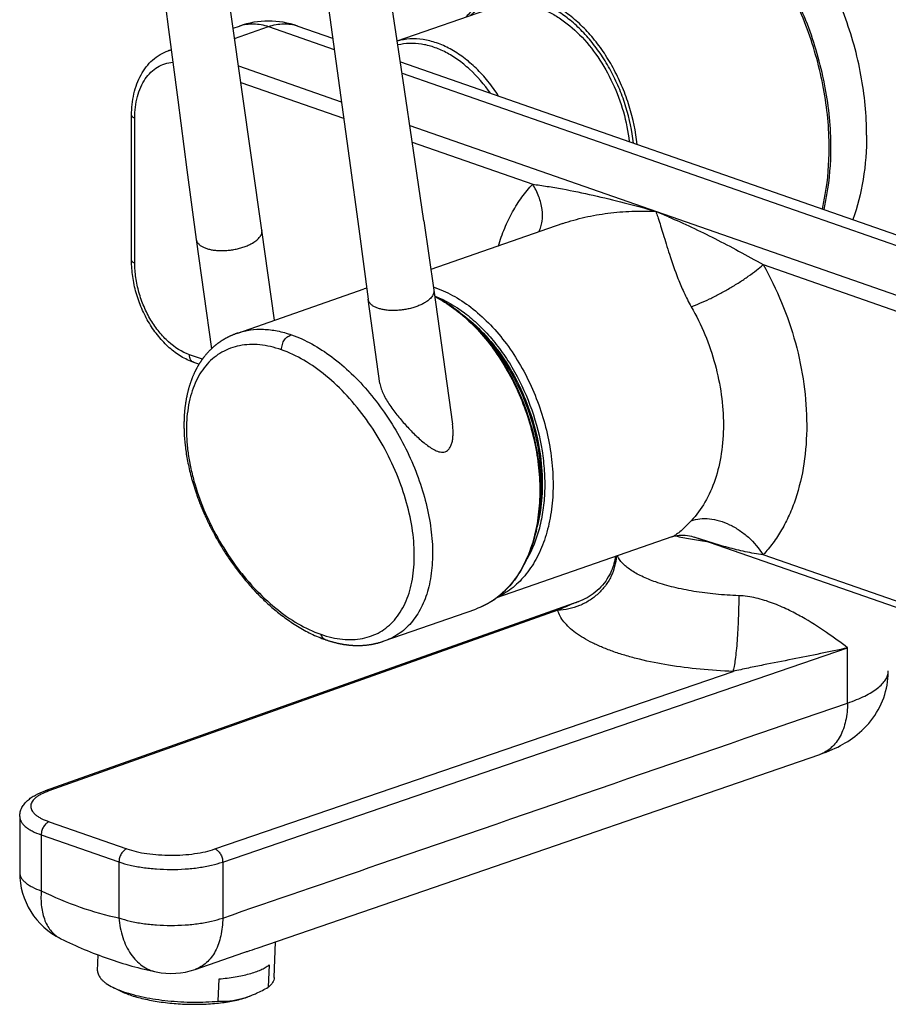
# Model space of a CAD drawing. Header units: millimetres. Extents: x 91 to 624, y 103 to 556.
# Tile 1 of 6: x 91 to 209, y 125 to 258. Entities that reach past the tile are written whole.
import ezdxf

# ---------------------------------------------------------------- set-up
doc = ezdxf.new("R2010")
doc.units = ezdxf.units.MM
doc.header["$LTSCALE"] = 46.255
doc.layers.get('0').update_dxf_attribs({"linetype": 'CONTINUOUS'})

msp = doc.modelspace()

# ---------------------------------------------------------------- linework, layer by layer
at = {"color": 7, "linetype": 'CONTINUOUS'}
for p, q in [((142.32, 255.2), (155.67, 259.85)), ((120.03, 256.93), (120.9, 257.23)), ((128.8, 257.23), (133.54, 255.58)), ((111.22, 253.86), (111.62, 254)), ((142.74, 252.37), (253.25, 213.85)), ((106.25, 225.43), (106.25, 245.12)), ((123.95, 229.52), (122.58, 239.06)), ((145.92, 230.82), (147.28, 221.38)), ((164.78, 230.43), (146.88, 224.19)), ((125.65, 217.32), (123.95, 229.52)), ((115.04, 228.28), (117.1, 213.45)), ((120.66, 215.58), (137.83, 221.56)), ((147.28, 221.38), (149.82, 203.21)), ((139.96, 208.74), (138.37, 220.15)), ((119.46, 215.08), (119.41, 215.05)), ((119.52, 215.11), (119.46, 215.08)), ((119.58, 215.13), (119.52, 215.11)), ((119.63, 215.16), (119.58, 215.13)), ((119.69, 215.19), (119.63, 215.16)), ((119.74, 215.21), (119.69, 215.19)), ((119.8, 215.24), (119.74, 215.21)), ((119.86, 215.26), (119.8, 215.24)), ((119.91, 215.29), (119.86, 215.26)), ((119.97, 215.31), (119.91, 215.29)), ((120.03, 215.34), (119.97, 215.31)), ((120.08, 215.36), (120.03, 215.34)), ((120.14, 215.38), (120.08, 215.36)), ((120.2, 215.4), (120.14, 215.38)), ((120.25, 215.43), (120.2, 215.4)), ((120.3, 215.45), (120.25, 215.43)), ((120.35, 215.47), (120.3, 215.45)), ((120.4, 215.48), (120.35, 215.47)), ((120.47, 215.51), (120.4, 215.48)), ((120.52, 215.53), (120.47, 215.51)), ((120.58, 215.55), (120.52, 215.53)), ((120.66, 215.58), (120.58, 215.55)), ((117.42, 213.74), (117.37, 213.7)), ((117.47, 213.78), (117.42, 213.74)), ((117.51, 213.81), (117.47, 213.78)), ((117.56, 213.85), (117.51, 213.81)), ((117.6, 213.89), (117.56, 213.85)), ((117.64, 213.92), (117.6, 213.89)), ((117.69, 213.96), (117.64, 213.92)), ((117.73, 213.99), (117.69, 213.96)), ((117.77, 214.02), (117.73, 213.99)), ((117.81, 214.06), (117.77, 214.02)), ((117.85, 214.09), (117.81, 214.06)), ((117.89, 214.12), (117.85, 214.09)), ((117.93, 214.15), (117.89, 214.12)), ((117.97, 214.17), (117.93, 214.15)), ((118.01, 214.2), (117.97, 214.17)), ((118.04, 214.23), (118.01, 214.2)), ((118.08, 214.26), (118.04, 214.23)), ((118.12, 214.28), (118.08, 214.26)), ((118.16, 214.31), (118.12, 214.28)), ((118.19, 214.34), (118.16, 214.31)), ((118.23, 214.36), (118.19, 214.34)), ((118.27, 214.39), (118.23, 214.36)), ((118.3, 214.41), (118.27, 214.39)), ((118.34, 214.44), (118.3, 214.41)), ((118.38, 214.46), (118.34, 214.44)), ((118.41, 214.49), (118.38, 214.46)), ((118.45, 214.51), (118.41, 214.49)), ((118.49, 214.53), (118.45, 214.51)), ((118.52, 214.56), (118.49, 214.53)), ((118.56, 214.58), (118.52, 214.56)), ((118.6, 214.6), (118.56, 214.58)), ((118.63, 214.63), (118.6, 214.6)), ((118.67, 214.65), (118.63, 214.63)), ((118.71, 214.67), (118.67, 214.65)), ((118.75, 214.69), (118.71, 214.67)), ((118.78, 214.71), (118.75, 214.69)), ((118.82, 214.74), (118.78, 214.71)), ((118.86, 214.76), (118.82, 214.74)), ((118.89, 214.78), (118.86, 214.76)), ((118.93, 214.8), (118.89, 214.78)), ((118.97, 214.82), (118.93, 214.8)), ((119, 214.84), (118.97, 214.82)), ((119.06, 214.87), (119, 214.84)), ((119.11, 214.9), (119.06, 214.87)), ((119.17, 214.93), (119.11, 214.9)), ((119.22, 214.96), (119.17, 214.93)), ((119.35, 215.03), (119.3, 215)), ((119.41, 215.05), (119.35, 215.03)), ((116.18, 212.45), (116.13, 212.38)), ((116.24, 212.52), (116.18, 212.45)), ((116.29, 212.59), (116.24, 212.52)), ((116.35, 212.65), (116.29, 212.59)), ((116.41, 212.72), (116.35, 212.65)), ((116.46, 212.78), (116.41, 212.72)), ((116.52, 212.85), (116.46, 212.78)), ((116.57, 212.91), (116.52, 212.85)), ((116.63, 212.97), (116.57, 212.91)), ((116.68, 213.03), (116.63, 212.97)), ((116.74, 213.08), (116.68, 213.03)), ((116.79, 213.14), (116.74, 213.08)), ((116.84, 213.19), (116.79, 213.14)), ((116.9, 213.25), (116.84, 213.19)), ((116.95, 213.3), (116.9, 213.25)), ((117, 213.35), (116.95, 213.3)), ((117.05, 213.4), (117, 213.35)), ((117.11, 213.45), (117.05, 213.4)), ((117.16, 213.5), (117.11, 213.45)), ((117.28, 213.61), (117.23, 213.57)), ((117.33, 213.65), (117.28, 213.61)), ((117.37, 213.7), (117.33, 213.65)), ((115.4, 211.34), (114.68, 211.59)), ((113.46, 200.89), (113.49, 200.67)), ((113.49, 200.67), (113.51, 200.44)), ((113.55, 200.1), (113.58, 199.87)), ((113.58, 199.87), (113.61, 199.63)), ((113.61, 199.63), (113.64, 199.4)), ((113.64, 199.4), (113.68, 199.16)), ((113.68, 199.16), (113.72, 198.92)), ((113.72, 198.92), (113.76, 198.68)), ((113.76, 198.68), (113.81, 198.43)), ((113.81, 198.43), (113.85, 198.18)), ((113.85, 198.18), (113.9, 197.93)), ((113.9, 197.93), (113.96, 197.68)), ((113.96, 197.68), (114.01, 197.42)), ((114.01, 197.42), (114.07, 197.16)), ((114.07, 197.16), (114.13, 196.9)), ((114.13, 196.9), (114.19, 196.64)), ((114.19, 196.64), (114.26, 196.38)), ((114.26, 196.38), (114.33, 196.11)), ((114.33, 196.11), (114.4, 195.84)), ((114.4, 195.84), (114.48, 195.57)), ((114.48, 195.57), (114.56, 195.29)), ((114.56, 195.29), (114.64, 195.02)), ((114.64, 195.02), (114.73, 194.74)), ((114.73, 194.74), (114.82, 194.45)), ((114.82, 194.45), (114.91, 194.17)), ((179.59, 187.93), (155.81, 179.65)), ((239.13, 168.21), (182.63, 187.9)), ((166.95, 179.16), (94.5, 153.46)), ((140.55, 173.8), (152.97, 178.13)), ((132.67, 173.94), (132.75, 173.91)), ((132.75, 173.91), (132.83, 173.89)), ((132.83, 173.89), (132.91, 173.86)), ((132.91, 173.86), (132.99, 173.84)), ((132.99, 173.84), (133.07, 173.81)), ((133.07, 173.81), (133.15, 173.79)), ((133.15, 173.79), (133.22, 173.76)), ((133.22, 173.76), (133.3, 173.74)), ((133.3, 173.74), (133.38, 173.72)), ((133.49, 173.69), (133.57, 173.67)), ((133.57, 173.67), (133.64, 173.65)), ((140.16, 173.67), (140.21, 173.68)), ((140.21, 173.68), (140.26, 173.7)), ((140.26, 173.7), (140.33, 173.72)), ((140.33, 173.72), (140.4, 173.75)), ((140.4, 173.75), (140.47, 173.77)), ((140.47, 173.77), (140.55, 173.8)), ((133.64, 173.65), (133.72, 173.63)), ((133.72, 173.63), (133.79, 173.61)), ((133.79, 173.61), (133.86, 173.59)), ((133.86, 173.59), (133.94, 173.57)), ((133.94, 173.57), (134.01, 173.55)), ((134.01, 173.55), (134.08, 173.53)), ((134.08, 173.53), (134.15, 173.52)), ((134.15, 173.52), (134.22, 173.5)), ((134.22, 173.5), (134.29, 173.49)), ((134.29, 173.49), (134.36, 173.47)), ((134.36, 173.47), (134.43, 173.46)), ((134.43, 173.46), (134.5, 173.44)), ((134.5, 173.44), (134.57, 173.43)), ((134.57, 173.43), (134.64, 173.41)), ((134.64, 173.41), (134.71, 173.4)), ((134.71, 173.4), (134.78, 173.39)), ((134.78, 173.39), (134.84, 173.38)), ((134.84, 173.38), (134.91, 173.37)), ((134.91, 173.37), (134.98, 173.35)), ((134.98, 173.35), (135.04, 173.34)), ((135.04, 173.34), (135.11, 173.33)), ((135.11, 173.33), (135.18, 173.32)), ((135.18, 173.32), (135.24, 173.31)), ((135.24, 173.31), (135.31, 173.3)), ((135.31, 173.3), (135.37, 173.3)), ((135.37, 173.3), (135.43, 173.29)), ((135.43, 173.29), (135.5, 173.28)), ((135.5, 173.28), (135.56, 173.27)), ((135.56, 173.27), (135.62, 173.26)), ((135.62, 173.26), (135.69, 173.26)), ((135.69, 173.26), (135.75, 173.25)), ((135.75, 173.25), (135.81, 173.24)), ((135.81, 173.24), (135.87, 173.24)), ((135.87, 173.24), (135.94, 173.23)), ((135.94, 173.23), (136, 173.23)), ((136, 173.23), (136.06, 173.22)), ((136.06, 173.22), (136.12, 173.22)), ((136.12, 173.22), (136.18, 173.21)), ((136.18, 173.21), (136.24, 173.21)), ((136.24, 173.21), (136.3, 173.2)), ((136.3, 173.2), (136.36, 173.2)), ((136.36, 173.2), (136.42, 173.2)), ((136.42, 173.2), (136.48, 173.2)), ((136.48, 173.2), (136.53, 173.19)), ((136.53, 173.19), (136.59, 173.19)), ((136.59, 173.19), (136.65, 173.19)), ((136.65, 173.19), (136.71, 173.19)), ((136.71, 173.19), (136.76, 173.19)), ((136.76, 173.19), (136.82, 173.19)), ((136.82, 173.19), (136.87, 173.19)), ((136.87, 173.19), (136.93, 173.18)), ((136.93, 173.18), (136.98, 173.18)), ((136.98, 173.18), (137.04, 173.18)), ((137.04, 173.18), (137.09, 173.19)), ((137.09, 173.19), (137.14, 173.19)), ((137.14, 173.19), (137.2, 173.19)), ((137.2, 173.19), (137.25, 173.19)), ((137.25, 173.19), (137.3, 173.19)), ((137.3, 173.19), (137.35, 173.19)), ((137.35, 173.19), (137.4, 173.19)), ((137.4, 173.19), (137.45, 173.19)), ((137.45, 173.19), (137.5, 173.2)), ((137.5, 173.2), (137.55, 173.2)), ((137.62, 173.2), (137.67, 173.21)), ((137.67, 173.21), (137.71, 173.21)), ((137.71, 173.21), (137.76, 173.21)), ((137.76, 173.21), (137.81, 173.22)), ((137.81, 173.22), (137.88, 173.22)), ((137.88, 173.22), (137.95, 173.23)), ((137.95, 173.23), (138.02, 173.23)), ((138.02, 173.23), (138.08, 173.24)), ((138.08, 173.24), (138.15, 173.25)), ((138.15, 173.25), (138.22, 173.26)), ((138.22, 173.26), (138.28, 173.26)), ((138.28, 173.26), (138.35, 173.27)), ((138.35, 173.27), (138.42, 173.28)), ((138.42, 173.28), (138.48, 173.29)), ((138.48, 173.29), (138.55, 173.3)), ((138.55, 173.3), (138.61, 173.31)), ((138.61, 173.31), (138.67, 173.32)), ((138.67, 173.32), (138.74, 173.33)), ((138.74, 173.33), (138.8, 173.34)), ((138.8, 173.34), (138.86, 173.35)), ((138.86, 173.35), (138.92, 173.36)), ((138.92, 173.36), (138.99, 173.37)), ((138.99, 173.37), (139.05, 173.38)), ((139.05, 173.38), (139.11, 173.4)), ((139.11, 173.4), (139.17, 173.41)), ((139.17, 173.41), (139.23, 173.42)), ((139.23, 173.42), (139.29, 173.44)), ((139.29, 173.44), (139.35, 173.45)), ((139.35, 173.45), (139.41, 173.46)), ((139.41, 173.46), (139.47, 173.48)), ((139.47, 173.48), (139.54, 173.49)), ((139.54, 173.49), (139.6, 173.51)), ((139.6, 173.51), (139.66, 173.52)), ((139.66, 173.52), (139.72, 173.54)), ((139.72, 173.54), (139.77, 173.56)), ((139.77, 173.56), (139.83, 173.57)), ((139.83, 173.57), (139.89, 173.59)), ((139.97, 173.61), (140.03, 173.63)), ((140.03, 173.63), (140.08, 173.64)), ((143.15, 138.96), (199.69, 158.41)), ((91.06, 149.97), (91.06, 142.37)), ((123.32, 132.14), (143.15, 138.96)), ((125.62, 128.12), (125.81, 133)), ((101.64, 129.05), (101.72, 131.2)), ((114.86, 129.24), (121.51, 131.52)), ((124.91, 129.84), (124.79, 126.82)), ((118.02, 124.93), (118.14, 127.95)), ((103.71, 126.82), (104.71, 126.32))]:
    msp.add_line(p, q, dxfattribs=at)
at = {"color": 9, "linetype": 'CONTINUOUS'}
for p, q in [((120.23, 255.54), (124.85, 257.15)), ((124.85, 257.15), (133.75, 254.05)), ((120.76, 251.83), (134.72, 246.96)), ((142.97, 250.83), (249.3, 213.77)), ((121.08, 249.57), (135.03, 244.71)), ((106.69, 225.06), (106.69, 244.75)), ((144.02, 243.72), (239.63, 210.4)), ((144.36, 241.46), (160.7, 235.76)), ((191.98, 224.86), (238.56, 208.62)), ((115.86, 212.03), (114.11, 212.63)), ((238.56, 169.25), (191.98, 185.49)), ((164.11, 177.96), (95, 153.45)), ((118.62, 143.8), (203.45, 172.86)), ((203.45, 165.38), (203.45, 172.86)), ((117.57, 145.58), (187.9, 169.67)), ((95.05, 149.28), (105.6, 145.6)), ((93.99, 147.5), (104.54, 143.82)), ((93.99, 147.5), (93.99, 139.91)), ((104.54, 143.82), (104.54, 136.23)), ((118.62, 143.8), (118.62, 136.21))]:
    msp.add_line(p, q, dxfattribs=at)
at = {"color": 7, "linetype": 'CONTINUOUS'}
for points in [[(107.6, 285.37), (108.8, 275.85), (110.03, 266.29), (111.26, 256.75), (112.51, 247.23), (113.77, 237.72), (115.04, 228.28)], [(145.92, 230.82), (144.52, 240.33), (143.11, 249.86), (141.69, 259.42), (140.24, 268.99), (138.79, 278.54)], [(122.58, 239.06), (121.21, 248.62), (119.86, 258.14), (118.52, 267.64), (117.19, 277.09)], [(130.52, 277.33), (131.83, 267.9), (133.15, 258.39), (134.46, 248.86), (135.77, 239.3), (137.08, 229.71), (138.37, 220.15)], [(119.3, 215), (119.28, 214.99), (119.22, 214.96)], [(117.23, 213.57), (117.21, 213.55), (117.16, 213.5)], [(116.13, 212.38), (116.1, 212.34), (116.07, 212.31), (116.04, 212.27), (116.01, 212.24), (115.99, 212.2), (115.96, 212.16), (115.93, 212.12), (115.9, 212.09), (115.87, 212.05), (115.85, 212.01), (115.82, 211.97), (115.79, 211.93), (115.76, 211.89), (115.74, 211.85), (115.71, 211.81), (115.68, 211.77), (115.65, 211.73), (115.62, 211.69), (115.6, 211.64), (115.57, 211.6), (115.54, 211.56), (115.51, 211.52), (115.48, 211.47), (115.46, 211.43), (115.43, 211.38), (115.4, 211.34), (115.37, 211.29), (115.35, 211.25), (115.32, 211.2), (115.29, 211.16), (115.27, 211.11), (115.24, 211.06), (115.21, 211.02), (115.18, 210.97), (115.16, 210.92), (115.13, 210.87), (115.1, 210.82), (115.08, 210.77), (115.05, 210.72), (115.02, 210.67), (115, 210.62), (114.97, 210.57), (114.94, 210.52), (114.92, 210.47), (114.89, 210.41), (114.86, 210.36), (114.84, 210.31), (114.81, 210.25), (114.79, 210.2), (114.76, 210.14), (114.74, 210.09), (114.71, 210.03), (114.69, 209.98), (114.66, 209.92), (114.63, 209.86), (114.61, 209.8), (114.59, 209.75), (114.56, 209.69), (114.54, 209.63), (114.51, 209.57), (114.49, 209.51), (114.46, 209.45), (114.44, 209.39), (114.42, 209.33), (114.39, 209.26), (114.37, 209.2), (114.34, 209.14), (114.32, 209.08), (114.3, 209.01), (114.28, 208.95), (114.25, 208.88), (114.23, 208.82), (114.21, 208.75), (114.19, 208.68), (114.17, 208.62), (114.14, 208.55), (114.12, 208.48), (114.1, 208.41), (114.08, 208.35), (114.06, 208.28), (114.04, 208.21), (114.02, 208.14), (114, 208.07), (113.98, 207.99), (113.96, 207.92), (113.94, 207.85), (113.92, 207.78), (113.9, 207.7), (113.88, 207.63), (113.87, 207.56), (113.85, 207.48), (113.83, 207.41), (113.81, 207.33), (113.79, 207.25), (113.78, 207.18), (113.76, 207.1), (113.74, 207.02), (113.73, 206.94), (113.71, 206.87), (113.7, 206.79), (113.68, 206.71), (113.67, 206.63), (113.65, 206.55), (113.64, 206.46), (113.62, 206.38), (113.61, 206.3), (113.6, 206.22), (113.58, 206.13), (113.57, 206.05), (113.56, 205.97), (113.55, 205.88), (113.54, 205.8), (113.52, 205.71), (113.51, 205.62), (113.5, 205.54), (113.49, 205.45), (113.48, 205.36), (113.47, 205.27), (113.46, 205.19), (113.45, 205.1), (113.45, 205.01), (113.44, 204.92), (113.43, 204.83), (113.42, 204.73), (113.42, 204.64), (113.41, 204.55), (113.4, 204.46), (113.4, 204.36), (113.39, 204.27), (113.39, 204.18), (113.38, 204.08), (113.38, 203.99), (113.38, 203.89), (113.37, 203.79), (113.37, 203.7), (113.37, 203.6), (113.36, 203.5), (113.36, 203.41), (113.36, 203.31), (113.36, 203.21), (113.36, 203.11), (113.36, 203.01), (113.36, 202.91), (113.36, 202.81), (113.36, 202.7), (113.37, 202.6), (113.37, 202.5), (113.37, 202.4), (113.37, 202.29), (113.38, 202.19), (113.38, 202.08), (113.39, 201.98), (113.39, 201.87), (113.4, 201.77), (113.41, 201.66), (113.41, 201.55), (113.42, 201.44), (113.43, 201.33), (113.44, 201.22), (113.44, 201.11), (113.46, 200.89)], [(113.51, 200.44), (113.52, 200.33), (113.55, 200.1)], [(114.91, 194.17), (114.96, 194.03), (115.01, 193.88), (115.06, 193.74), (115.11, 193.59), (115.16, 193.45), (115.21, 193.3), (115.26, 193.16), (115.32, 193.01), (115.37, 192.86), (115.43, 192.71), (115.49, 192.56), (115.54, 192.41), (115.6, 192.26), (115.66, 192.11), (115.73, 191.96), (115.79, 191.81), (115.85, 191.66), (115.92, 191.51), (115.98, 191.35), (116.05, 191.2), (116.12, 191.04), (116.18, 190.89), (116.25, 190.73), (116.32, 190.58), (116.4, 190.42), (116.47, 190.26), (116.54, 190.1), (116.62, 189.95), (116.7, 189.79), (116.77, 189.63), (116.85, 189.47), (116.93, 189.31), (117.01, 189.15), (117.1, 188.99), (117.18, 188.82), (117.27, 188.66), (117.35, 188.5), (117.44, 188.33), (117.53, 188.17), (117.62, 188.01), (117.71, 187.84), (117.8, 187.68), (117.9, 187.51), (117.99, 187.35), (118.09, 187.18), (118.19, 187.01), (118.29, 186.85), (118.39, 186.68), (118.49, 186.51), (118.59, 186.34), (118.7, 186.17), (118.8, 186), (118.91, 185.84), (119.02, 185.67), (119.13, 185.5), (119.24, 185.33), (119.36, 185.16), (119.47, 184.98), (119.59, 184.81), (119.71, 184.64), (119.83, 184.47), (119.95, 184.3), (120.07, 184.13), (120.2, 183.96), (120.33, 183.78), (120.45, 183.61), (120.58, 183.44), (120.71, 183.27), (120.85, 183.1), (120.98, 182.92), (121.12, 182.75), (121.26, 182.58), (121.4, 182.41), (121.54, 182.23), (121.68, 182.06), (121.83, 181.89), (121.97, 181.72), (122.12, 181.55), (122.27, 181.38), (122.42, 181.2), (122.58, 181.03), (122.73, 180.86), (122.89, 180.69), (123.05, 180.52), (123.21, 180.35), (123.38, 180.18), (123.54, 180.01), (123.71, 179.85), (123.88, 179.68), (124.05, 179.51), (124.22, 179.34), (124.4, 179.18), (124.57, 179.01), (124.75, 178.85), (124.93, 178.68), (125.12, 178.52), (125.3, 178.36), (125.49, 178.2), (125.68, 178.04), (125.87, 177.88), (126.06, 177.72), (126.26, 177.57), (126.46, 177.41), (126.65, 177.26), (126.86, 177.1), (127.06, 176.95), (127.27, 176.8), (127.47, 176.66), (127.68, 176.51), (127.9, 176.36), (128.11, 176.22), (128.33, 176.08), (128.55, 175.94), (128.77, 175.8), (128.99, 175.67), (129.21, 175.54), (129.44, 175.4), (129.67, 175.28), (129.9, 175.15), (130.14, 175.03), (130.37, 174.91), (130.61, 174.79), (130.85, 174.68), (131.09, 174.56), (131.34, 174.46), (131.58, 174.35), (131.83, 174.25), (132.08, 174.15), (132.33, 174.06), (132.54, 173.98)], [(179.59, 187.93), (179.71, 187.97), (179.88, 188.02), (180.09, 188.07), (180.31, 188.11), (180.57, 188.15), (180.84, 188.16), (181.12, 188.17), (181.41, 188.16), (181.7, 188.12), (181.99, 188.08), (182.26, 188.01), (182.51, 187.94), (182.63, 187.9)], [(171.92, 185.26), (171.89, 185.03), (171.84, 184.8), (171.79, 184.56), (171.73, 184.31), (171.66, 184.06), (171.57, 183.81), (171.48, 183.55), (171.37, 183.29), (171.25, 183.02), (171.11, 182.75), (170.96, 182.48), (170.79, 182.2), (170.61, 181.93), (170.4, 181.65), (170.18, 181.38), (169.95, 181.13), (169.71, 180.88), (169.46, 180.64), (169.2, 180.42), (168.93, 180.21), (168.65, 180.02), (168.37, 179.84), (168.09, 179.67), (167.8, 179.52), (167.5, 179.38), (167.21, 179.25), (166.95, 179.16)], [(132.54, 173.98), (132.58, 173.97), (132.67, 173.94)], [(133.38, 173.72), (133.42, 173.71), (133.49, 173.69)], [(140.08, 173.64), (140.1, 173.65), (140.16, 173.67)], [(137.55, 173.2), (137.57, 173.2), (137.62, 173.2)], [(139.89, 173.59), (139.91, 173.59), (139.97, 173.61)], [(199.69, 158.41), (200.11, 158.56), (200.55, 158.72), (200.97, 158.89), (201.37, 159.06), (201.75, 159.24), (202.12, 159.41), (202.47, 159.6), (202.81, 159.78), (203.14, 159.97), (203.47, 160.17), (203.79, 160.38), (204.1, 160.6), (204.42, 160.84), (204.74, 161.09), (205.06, 161.36), (205.39, 161.65), (205.7, 161.95), (206.02, 162.28), (206.32, 162.61), (206.6, 162.96), (206.88, 163.33), (207.14, 163.7), (207.38, 164.08), (207.61, 164.47), (207.82, 164.87), (208.01, 165.28), (208.19, 165.69), (208.35, 166.1), (208.49, 166.53), (208.62, 166.95), (208.72, 167.38), (208.81, 167.82), (208.88, 168.25), (208.93, 168.69), (208.96, 169.13), (208.98, 169.58), (208.98, 169.73)]]:
    msp.add_lwpolyline(points, dxfattribs=at)
for centre, radius, start, end in [((124.85, 245.9), 12, 70.7829, 109.2171), ((141.21, 211.86), 10.27, 107.2732, 109.2168), ((101.06, 142.37), 10, 180, 243.8639), ((111.61, 138.69), 10, 258.3343, 288.9715), ((110.07, 140.33), 14.94, 249.0872, 250.8095), ((118.21, 136.71), 11.82, 285.6164, 290.4791), ((117.81, 137.81), 12.98, 290.4111, 291.9985), ((118.37, 136.15), 11.23, 284.5979, 285.5957)]:
    msp.add_arc(centre, radius, start, end, dxfattribs=at)
at = {"color": 9, "linetype": 'CONTINUOUS'}
for centre, radius, start, end in [((112.96, 248.87), 5.28, 104.6718, 109.2145), ((134.62, 129.24), 111.39, 66.4436, 67.4148), ((142.93, 208.4), 14.07, 70.7799, 72.2161), ((141.16, 212.02), 10.11, 107.2403, 109.2166), ((207.06, 169.73), 1.92, 359.1795, 359.9998), ((92.27, 142.37), 1.21, 179.9996, 180.8957), ((98.36, 136.87), 3.87, 243.3385, 243.8636)]:
    msp.add_arc(centre, radius, start, end, dxfattribs=at)
at = {"color": 7, "linetype": 'CONTINUOUS'}
for points, knots in [([(206.04, 242.42), (206.04, 245.14), (205.63, 249.28), (204.38, 254.67), (203.08, 258.69), (201.45, 262.58), (199.51, 266.27), (197.3, 269.71), (194.85, 272.83), (192.2, 275.6), (189.39, 277.95), (186.46, 279.86), (183.48, 281.29), (180.47, 282.21), (177.48, 282.61), (174.58, 282.48), (172.73, 282.03), (171.84, 281.72)], [0, 0, 0, 0, 0.138007, 0.209101, 0.280703, 0.352151, 0.422795, 0.49201, 0.559232, 0.623984, 0.685902, 0.74477, 0.800556, 0.853439, 0.903837, 0.952405, 1, 1, 1, 1]), ([(155.67, 259.85), (156.11, 260.01), (157.02, 260.23), (158.44, 260.33), (159.91, 260.19), (161.39, 259.8), (162.87, 259.19), (164.86, 258.04), (167.22, 256.06), (169.66, 253.05), (171.66, 249.51), (173.11, 245.63), (173.66, 242.9), (173.82, 241.54)], [0, 0, 0, 0, 0.047992, 0.09682, 0.147235, 0.199835, 0.255036, 0.313061, 0.437444, 0.571853, 0.713207, 0.857413, 1, 1, 1, 1]), ([(106.25, 245.12), (106.25, 246.1), (106.4, 247.56), (106.94, 249.38), (107.5, 250.61), (108.21, 251.71), (109.08, 252.64), (110.09, 253.38), (110.84, 253.73), (111.22, 253.86)], [0, 0, 0, 0, 0.275259, 0.405685, 0.531221, 0.652433, 0.770221, 0.885689, 1, 1, 1, 1]), ([(206.04, 242.42), (206.04, 240.41), (205.75, 236.52), (204.81, 232.72), (204.17, 230.96)], [0, 0, 0, 0, 0.517755, 1, 1, 1, 1]), ([(114.68, 211.59), (114.09, 211.8), (112.91, 212.36), (111.31, 213.57), (109.87, 215.1), (108.61, 216.89), (107.59, 218.89), (106.83, 221.02), (106.36, 223.22), (106.25, 224.7), (106.25, 225.43)], [0, 0, 0, 0, 0.11016, 0.226424, 0.34887, 0.476576, 0.60782, 0.74038, 0.871859, 1, 1, 1, 1]), ([(147.4, 220.6), (149.22, 219.68), (151.79, 217.76), (154.68, 214.56), (156.69, 211.74), (158.42, 208.62), (159.82, 205.28), (160.87, 201.81), (161.54, 198.29), (161.82, 194.81), (161.68, 191.45), (161.15, 188.3), (160.21, 185.42), (158.9, 182.89), (157.5, 181.1), (156.22, 179.93), (155.2, 179.19), (154.12, 178.58), (153.36, 178.26), (152.97, 178.13)], [0, 0, 0, 0, 0.120153, 0.185584, 0.253792, 0.323999, 0.395291, 0.466689, 0.537207, 0.605912, 0.671992, 0.73482, 0.794025, 0.849568, 0.901804, 0.926946, 0.951587, 0.975882, 1, 1, 1, 1]), ([(151.22, 218.04), (152.22, 217.3), (154.14, 215.57), (156.62, 212.49), (158.73, 208.94), (160.37, 205.06), (161.49, 200.99), (162.05, 196.9), (162.02, 192.95), (161.59, 190.4), (161.27, 189.2)], [0, 0, 0, 0, 0.116005, 0.239438, 0.368303, 0.500025, 0.631743, 0.760599, 0.884016, 1, 1, 1, 1]), ([(139.96, 208.74), (140, 208.5), (140.12, 208), (140.44, 207.26), (140.84, 206.51), (141.48, 205.51), (142.39, 204.31), (143.38, 203.17), (144.2, 202.3), (144.83, 201.68), (145.46, 201.1), (146.1, 200.56), (146.76, 200.07), (147.32, 199.73), (147.79, 199.53), (148.14, 199.43), (148.49, 199.4), (148.72, 199.44), (148.82, 199.48)], [0, 0, 0, 0, 0.055192, 0.115293, 0.179008, 0.245056, 0.380244, 0.515463, 0.582098, 0.647708, 0.712041, 0.774804, 0.835605, 0.893832, 0.921736, 0.94867, 0.974636, 1, 1, 1, 1]), ([(148.82, 199.48), (148.89, 199.5), (149.03, 199.56), (149.27, 199.75), (149.51, 200.07), (149.71, 200.53), (149.83, 201.04), (149.89, 201.57), (149.92, 202.29), (149.87, 202.84), (149.82, 203.21)], [0, 0, 0, 0, 0.052684, 0.106733, 0.220596, 0.342307, 0.469329, 0.599607, 0.731919, 1, 1, 1, 1]), ([(91.06, 149.97), (91.06, 150.18), (91.11, 150.61), (91.35, 151.2), (91.69, 151.72), (92.13, 152.17), (92.63, 152.56), (93.41, 153.03), (94.05, 153.3), (94.5, 153.46)], [0, 0, 0, 0, 0.122909, 0.243929, 0.362787, 0.481186, 0.601866, 0.727457, 1, 1, 1, 1]), ([(96.65, 133.39), (98.73, 132.37), (102.96, 130.59), (107.38, 129.36), (109.59, 128.9)], [0, 0, 0, 0, 0.506497, 1, 1, 1, 1]), ([(121.51, 131.52), (121.67, 131.58), (122.27, 131.79), (122.88, 131.99), (123.32, 132.14)], [0, 0, 0, 0, 0.268615, 1, 1, 1, 1]), ([(118.14, 127.95), (118.87, 128.01), (119.94, 128.14), (121.3, 128.4), (122.21, 128.63), (123.03, 128.88), (123.76, 129.17), (124.39, 129.48), (124.75, 129.71), (124.91, 129.84)], [0, 0, 0, 0, 0.310032, 0.452566, 0.585138, 0.706754, 0.81666, 0.914411, 1, 1, 1, 1]), ([(101.64, 129.05), (101.64, 128.96), (101.65, 128.76), (101.75, 128.47), (101.92, 128.18), (102.15, 127.89), (102.45, 127.61), (102.96, 127.22), (103.39, 126.98), (103.71, 126.82)], [0, 0, 0, 0, 0.090082, 0.184746, 0.287873, 0.402316, 0.529953, 0.671877, 1, 1, 1, 1]), ([(125.62, 128.12), (125.62, 128), (125.57, 127.77), (125.4, 127.43), (125.14, 127.11), (124.92, 126.91), (124.79, 126.82)], [0, 0, 0, 0, 0.216025, 0.447293, 0.705938, 1, 1, 1, 1]), ([(103.71, 126.82), (103.79, 126.78), (104.12, 126.62), (104.47, 126.48), (104.73, 126.37)], [0, 0, 0, 0, 0.2373, 1, 1, 1, 1]), ([(104.71, 126.32), (104.95, 126.2), (105.45, 125.98), (106.58, 125.57), (108.2, 125.15), (110.32, 124.78), (112.6, 124.55), (114.93, 124.48), (117.19, 124.57), (119.29, 124.81), (120.6, 125.08), (121.2, 125.25)], [0, 0, 0, 0, 0.046741, 0.098429, 0.214864, 0.344959, 0.483298, 0.623917, 0.760707, 0.887804, 1, 1, 1, 1]), ([(105.16, 126.22), (105.59, 126.07), (106.51, 125.79), (107.97, 125.45), (109.54, 125.18), (111.78, 124.9), (114.62, 124.75), (116.9, 124.83), (118.02, 124.93)], [0, 0, 0, 0, 0.10567, 0.221323, 0.344962, 0.474344, 0.740537, 1, 1, 1, 1]), ([(121.2, 125.25), (121.31, 125.28), (121.69, 125.39), (122.07, 125.52), (122.34, 125.63)], [0, 0, 0, 0, 0.264565, 1, 1, 1, 1]), ([(122.68, 125.77), (122.85, 125.84), (123.58, 126.15), (124.28, 126.52), (124.79, 126.82)], [0, 0, 0, 0, 0.244706, 1, 1, 1, 1]), ([(118.02, 124.93), (118.55, 124.91), (119.62, 124.95), (120.67, 125.14), (121.2, 125.28)], [0, 0, 0, 0, 0.49127, 1, 1, 1, 1])]:
    msp.add_open_spline(points, degree=3, knots=knots, dxfattribs=at)
at = {"color": 9, "linetype": 'CONTINUOUS'}
for points, knots in [([(201.19, 240.73), (201.19, 243.45), (200.78, 247.59), (199.53, 252.98), (198.23, 257), (196.6, 260.89), (194.66, 264.58), (192.45, 268.02), (190, 271.14), (187.35, 273.91), (184.54, 276.26), (181.62, 278.17), (178.63, 279.6), (175.62, 280.52), (172.64, 280.92), (169.73, 280.79), (167.88, 280.34), (166.99, 280.03)], [0, 0, 0, 0, 0.138008, 0.209101, 0.280703, 0.352151, 0.422795, 0.49201, 0.559232, 0.623984, 0.685902, 0.74477, 0.800556, 0.853439, 0.903837, 0.952405, 1, 1, 1, 1]), ([(200.95, 240.69), (200.95, 243.39), (200.55, 247.49), (199.31, 252.85), (198.03, 256.85), (196.41, 260.71), (194.49, 264.39), (192.3, 267.81), (189.87, 270.93), (187.25, 273.68), (184.46, 276.04), (181.56, 277.95), (178.6, 279.4), (175.61, 280.34), (172.64, 280.77), (169.75, 280.67), (167.9, 280.25), (167.02, 279.96)], [0, 0, 0, 0, 0.137848, 0.208858, 0.28038, 0.351763, 0.422358, 0.491548, 0.558773, 0.623555, 0.68553, 0.744479, 0.800358, 0.853335, 0.90381, 0.95242, 1, 1, 1, 1]), ([(174.88, 241.17), (174.69, 242.92), (174.14, 245.55), (172.94, 248.88), (171.81, 251.29), (170.48, 253.53), (168.97, 255.57), (167.31, 257.36), (165.54, 258.87), (163.98, 259.89), (162.7, 260.53), (161.46, 261.03), (159.89, 261.45), (158.02, 261.59), (156.21, 261.36), (154.51, 260.75), (152.96, 259.78), (152.07, 258.93), (151.66, 258.46)], [0, 0, 0, 0, 0.1474, 0.222089, 0.296266, 0.369114, 0.439881, 0.507923, 0.572747, 0.634063, 0.663404, 0.69188, 0.746376, 0.798199, 0.848278, 0.897783, 0.947973, 1, 1, 1, 1]), ([(174.39, 241.34), (174.21, 243), (173.68, 245.47), (172.55, 248.62), (171.49, 250.9), (170.24, 253.03), (168.84, 254.98), (167.29, 256.71), (165.64, 258.19), (164.17, 259.21), (162.97, 259.86), (161.8, 260.39), (160.32, 260.87), (158.54, 261.11), (156.8, 261.02), (155.16, 260.57), (153.63, 259.8), (152.73, 259.08), (152.32, 258.69)], [0, 0, 0, 0, 0.146913, 0.221301, 0.29522, 0.367908, 0.438661, 0.506865, 0.572039, 0.633874, 0.663522, 0.692322, 0.747478, 0.799851, 0.850215, 0.899592, 0.949143, 1, 1, 1, 1]), ([(120.9, 257.23), (121.2, 257.34), (121.84, 257.5), (122.83, 257.56), (123.85, 257.45), (124.52, 257.27), (124.85, 257.15)], [0, 0, 0, 0, 0.239752, 0.483873, 0.73626, 1, 1, 1, 1]), ([(124.85, 257.15), (125.18, 257.27), (125.86, 257.45), (126.87, 257.56), (127.86, 257.5), (128.5, 257.34), (128.8, 257.23)], [0, 0, 0, 0, 0.26374, 0.516127, 0.760248, 1, 1, 1, 1]), ([(156.08, 247.72), (155.63, 248.42), (154.68, 249.73), (153.09, 251.5), (151.37, 252.98), (149.57, 254.15), (147.72, 254.98), (145.87, 255.44), (144.05, 255.54), (142.88, 255.34), (142.32, 255.18)], [0, 0, 0, 0, 0.148346, 0.290897, 0.426515, 0.554526, 0.674854, 0.788134, 0.895791, 1, 1, 1, 1]), ([(154.97, 248.11), (154.13, 249.29), (152.74, 250.92), (150.6, 252.66), (148.96, 253.68), (147.3, 254.4), (145.62, 254.82), (143.98, 254.93), (142.91, 254.78), (142.4, 254.66)], [0, 0, 0, 0, 0.288696, 0.423651, 0.551422, 0.672023, 0.786056, 0.894762, 1, 1, 1, 1]), ([(106.69, 244.75), (106.69, 245.73), (106.85, 247.17), (107.46, 248.93), (108.07, 250.05), (108.83, 250.97), (109.73, 251.68), (110.75, 252.15), (111.48, 252.29), (111.84, 252.32)], [0, 0, 0, 0, 0.29236, 0.426431, 0.551913, 0.669697, 0.781679, 0.890668, 1, 1, 1, 1]), ([(106.25, 245.12), (106.25, 245.08), (106.28, 245), (106.37, 244.9), (106.51, 244.82), (106.63, 244.77), (106.69, 244.75)], [0, 0, 0, 0, 0.175441, 0.390652, 0.664541, 1, 1, 1, 1]), ([(200.03, 232.41), (200.18, 233.06), (200.73, 235.79), (200.95, 238.58), (200.95, 240.69)], [0, 0, 0, 0, 0.241307, 1, 1, 1, 1]), ([(200.24, 232.33), (200.4, 232.99), (200.97, 235.76), (201.19, 238.59), (201.19, 240.73)], [0, 0, 0, 0, 0.241173, 1, 1, 1, 1]), ([(156.05, 227.38), (156.29, 228.2), (156.85, 229.79), (157.92, 232.02), (159.19, 234.02), (160.18, 235.22), (160.7, 235.76)], [0, 0, 0, 0, 0.266351, 0.521381, 0.76558, 1, 1, 1, 1]), ([(160.7, 235.76), (161.36, 235.68), (162.71, 235.48), (165.45, 235.01), (168.94, 234.29), (173.17, 233.27), (175.99, 232.5), (177.4, 232.09)], [0, 0, 0, 0, 0.117131, 0.23825, 0.487314, 0.741901, 1, 1, 1, 1]), ([(161.54, 229.3), (161.65, 229.52), (161.83, 229.99), (162.05, 231.01), (162.04, 232.41), (161.58, 234.13), (161.03, 235.23), (160.7, 235.76)], [0, 0, 0, 0, 0.108634, 0.221168, 0.460462, 0.720995, 1, 1, 1, 1]), ([(164.78, 230.43), (165.76, 230.77), (167.79, 231.34), (170.93, 231.88), (174.15, 232.15), (176.32, 232.14), (177.4, 232.09)], [0, 0, 0, 0, 0.243686, 0.49303, 0.745576, 1, 1, 1, 1]), ([(177.4, 232.09), (177.43, 232.01), (177.55, 231.7), (177.66, 231.39), (177.74, 231.14)], [0, 0, 0, 0, 0.235531, 1, 1, 1, 1]), ([(177.74, 231.14), (177.86, 230.81), (178.09, 230.09), (178.44, 228.93), (178.83, 227.64), (179.46, 225.62), (180.22, 223.4), (181.22, 221.04), (181.86, 219.79), (182.22, 219.15)], [0, 0, 0, 0, 0.08311, 0.17701, 0.282165, 0.399216, 0.672256, 0.829636, 1, 1, 1, 1]), ([(179.14, 231.35), (180.19, 230.89), (182.31, 229.93), (185.49, 228.38), (188.72, 226.69), (190.88, 225.48), (191.98, 224.86)], [0, 0, 0, 0, 0.239919, 0.4847, 0.736505, 1, 1, 1, 1]), ([(122.68, 227.79), (122.78, 227.85), (122.98, 227.97), (123.25, 228.19), (123.49, 228.4), (123.68, 228.62), (123.82, 228.84), (123.92, 229.07), (123.96, 229.3), (123.96, 229.45), (123.95, 229.52)], [0, 0, 0, 0, 0.162087, 0.313817, 0.452601, 0.580646, 0.696921, 0.804097, 0.904152, 1, 1, 1, 1]), ([(115.04, 228.28), (115.05, 228.18), (115.1, 228.03), (115.2, 227.85), (115.3, 227.72), (115.42, 227.59), (115.57, 227.47), (115.73, 227.36), (115.98, 227.22), (116.34, 227.07), (116.73, 226.95), (117.08, 226.88), (117.35, 226.84), (117.64, 226.8), (117.94, 226.78), (118.24, 226.76), (118.55, 226.76), (118.87, 226.77), (119.18, 226.79), (119.51, 226.82), (119.82, 226.86), (120.14, 226.91), (120.56, 226.99), (120.97, 227.1), (121.37, 227.21), (121.66, 227.31), (121.93, 227.42), (122.19, 227.53), (122.44, 227.66), (122.6, 227.75), (122.68, 227.79)], [0, 0, 0, 0, 0.035701, 0.054313, 0.073752, 0.094728, 0.116691, 0.140057, 0.165085, 0.219307, 0.27947, 0.311506, 0.344821, 0.379316, 0.414706, 0.45103, 0.488122, 0.525741, 0.56384, 0.602232, 0.640748, 0.679242, 0.717552, 0.79303, 0.829869, 0.865944, 0.90116, 0.935231, 0.968195, 1, 1, 1, 1]), ([(106.25, 225.43), (106.25, 225.4), (106.28, 225.32), (106.37, 225.22), (106.51, 225.13), (106.63, 225.09), (106.69, 225.06)], [0, 0, 0, 0, 0.175441, 0.390652, 0.664541, 1, 1, 1, 1]), ([(114.11, 212.63), (113.07, 213), (111.84, 213.8), (110.6, 215.02), (109.76, 215.98), (108.81, 217.34), (107.9, 219.15), (107.21, 221.08), (106.79, 223.07), (106.69, 224.41), (106.69, 225.06)], [0, 0, 0, 0, 0.218091, 0.278328, 0.340462, 0.469371, 0.602574, 0.737321, 0.870719, 1, 1, 1, 1]), ([(182.22, 219.15), (182.62, 219.29), (183.45, 219.62), (184.73, 220.2), (186.07, 220.88), (187.42, 221.63), (188.73, 222.43), (189.95, 223.25), (191.03, 224.05), (191.69, 224.59), (191.98, 224.86)], [0, 0, 0, 0, 0.111565, 0.23652, 0.370364, 0.508198, 0.644948, 0.775587, 0.895357, 1, 1, 1, 1]), ([(191.98, 224.86), (192.93, 223.2), (194.62, 219.74), (196.48, 214.29), (197.63, 208.72), (198.03, 203.2), (197.67, 197.94), (196.72, 193.85), (195.57, 190.89), (194.55, 188.89), (193.37, 187.08), (192.46, 185.99), (191.98, 185.49)], [0, 0, 0, 0, 0.137112, 0.275474, 0.412309, 0.544971, 0.671183, 0.789308, 0.845136, 0.898774, 0.950328, 1, 1, 1, 1]), ([(147.28, 221.39), (147.29, 221.31), (147.3, 221.16), (147.25, 220.94), (147.16, 220.71), (147.01, 220.49), (146.83, 220.26), (146.59, 220.05), (146.32, 219.84), (146.12, 219.72), (146.01, 219.66)], [0, 0, 0, 0, 0.095848, 0.195903, 0.303079, 0.419354, 0.547401, 0.686183, 0.837914, 1, 1, 1, 1]), ([(147.4, 220.54), (149.21, 219.61), (151.77, 217.67), (154.65, 214.47), (156.64, 211.63), (158.36, 208.5), (159.76, 205.16), (160.8, 201.69), (161.46, 198.18), (161.73, 194.7), (161.59, 191.35), (161.05, 188.2), (160.12, 185.34), (158.82, 182.83), (157.43, 181.06), (156.17, 179.9), (155.17, 179.17), (154.1, 178.57), (153.35, 178.26), (152.97, 178.13)], [0, 0, 0, 0, 0.120368, 0.186022, 0.254485, 0.324955, 0.396502, 0.468131, 0.538844, 0.607697, 0.673861, 0.736688, 0.795785, 0.851087, 0.902936, 0.927831, 0.952195, 0.976192, 1, 1, 1, 1]), ([(147.45, 220.57), (148.87, 220.02), (150.94, 218.81), (153.39, 216.72), (155.18, 214.82), (156.82, 212.68), (158.79, 209.52), (160.73, 205.19), (161.9, 200.59), (162.32, 196.88), (162.37, 194.19), (162.15, 191.59), (161.53, 188.43), (160.66, 186.2), (159.89, 184.88)], [0, 0, 0, 0, 0.109961, 0.169594, 0.231999, 0.296794, 0.36348, 0.5, 0.63652, 0.703207, 0.768002, 0.830407, 0.89004, 1, 1, 1, 1]), ([(147.56, 221.69), (148.45, 221.38), (150.22, 220.56), (152.71, 218.85), (155.06, 216.68), (157.22, 214.1), (159.13, 211.17), (160.74, 207.98), (162.01, 204.59), (162.92, 201.1), (163.42, 197.6), (163.53, 194.17), (163.22, 190.9), (162.5, 187.88), (161.4, 185.18), (159.93, 182.88), (158.41, 181.31), (157.05, 180.34), (156.34, 179.94), (155.97, 179.77)], [0, 0, 0, 0, 0.055474, 0.114819, 0.177938, 0.24439, 0.313474, 0.384309, 0.455899, 0.527205, 0.597204, 0.664952, 0.729659, 0.790756, 0.847979, 0.901448, 0.951744, 0.976054, 1, 1, 1, 1]), ([(146.01, 219.66), (145.93, 219.61), (145.78, 219.52), (145.53, 219.4), (145.26, 219.29), (144.99, 219.18), (144.7, 219.08), (144.31, 218.96), (143.9, 218.86), (143.48, 218.78), (143.16, 218.73), (142.84, 218.68), (142.52, 218.66), (142.2, 218.64), (141.88, 218.62), (141.57, 218.63), (141.27, 218.64), (140.97, 218.67), (140.69, 218.7), (140.41, 218.75), (140.07, 218.82), (139.67, 218.94), (139.31, 219.09), (139.06, 219.23), (138.9, 219.34), (138.76, 219.46), (138.64, 219.58), (138.53, 219.72), (138.43, 219.89), (138.38, 220.04), (138.37, 220.14)], [0, 0, 0, 0, 0.031805, 0.06477, 0.09884, 0.134056, 0.170131, 0.20697, 0.282448, 0.320758, 0.359252, 0.397768, 0.43616, 0.474258, 0.511878, 0.54897, 0.585293, 0.620684, 0.655179, 0.688494, 0.72053, 0.780692, 0.834915, 0.859943, 0.883309, 0.905272, 0.926248, 0.945687, 0.964299, 1, 1, 1, 1]), ([(182.22, 219.15), (182.92, 217.93), (184.17, 215.38), (185.54, 211.36), (186.39, 207.25), (186.69, 203.18), (186.42, 199.3), (185.59, 195.74), (184.23, 192.63), (182.94, 190.87), (182.22, 190.11)], [0, 0, 0, 0, 0.137155, 0.275561, 0.412439, 0.545142, 0.671394, 0.789556, 0.898918, 1, 1, 1, 1]), ([(120.71, 215.59), (121.25, 215.78), (122.39, 216.05), (124.19, 216.14), (126.08, 215.9), (127.34, 215.55), (127.98, 215.33)], [0, 0, 0, 0, 0.230917, 0.472066, 0.727543, 1, 1, 1, 1]), ([(126.59, 213.31), (126.62, 213.55), (126.67, 213.91), (126.84, 214.36), (127.05, 214.75), (127.35, 215.05), (127.71, 215.23), (127.89, 215.3), (127.98, 215.33)], [0, 0, 0, 0, 0.278886, 0.414384, 0.544075, 0.781171, 0.891674, 1, 1, 1, 1]), ([(127.98, 215.33), (128.92, 215), (130.82, 214.13), (133.53, 212.36), (136.17, 210.11), (138.64, 207.45), (140.89, 204.45), (142.87, 201.19), (144.52, 197.76), (145.8, 194.25), (146.67, 190.76), (147.05, 187.88), (147.13, 185.67), (147.05, 183.62), (146.77, 181.66), (146.23, 179.85), (145.73, 178.62), (145.13, 177.5), (144.42, 176.49), (143.61, 175.61), (142.71, 174.87), (141.72, 174.26), (141.01, 173.95), (140.64, 173.83)], [0, 0, 0, 0, 0.057998, 0.12088, 0.188112, 0.258817, 0.331896, 0.406108, 0.480168, 0.552823, 0.622897, 0.689366, 0.721012, 0.751493, 0.808744, 0.83557, 0.861246, 0.885869, 0.909589, 0.932605, 0.955159, 0.977526, 1, 1, 1, 1]), ([(153.07, 216.3), (153.84, 215.56), (155.31, 213.94), (157.23, 211.22), (158.87, 208.21), (160.19, 204.99), (161.16, 201.64), (161.74, 198.26), (161.93, 194.93), (161.78, 192.75), (161.64, 191.7)], [0, 0, 0, 0, 0.118674, 0.242658, 0.37039, 0.500055, 0.629712, 0.757422, 0.881372, 1, 1, 1, 1]), ([(126.59, 213.31), (126.1, 213.48), (125.13, 213.76), (123.68, 214), (122.27, 214.05), (120.93, 213.9), (119.67, 213.55), (118.5, 213.01), (117.44, 212.29), (116.5, 211.38), (115.68, 210.32), (114.99, 209.09), (114.45, 207.73), (113.9, 205.69), (113.67, 203.48), (113.71, 201.16), (113.9, 199.31), (114.23, 197.41), (114.87, 194.8), (116.01, 191.53), (117.87, 187.75), (120.16, 184.18), (122.8, 180.97), (125.69, 178.24), (128.72, 176.1), (130.87, 175.08), (131.93, 174.71)], [0, 0, 0, 0, 0.027977, 0.054501, 0.079721, 0.103872, 0.127259, 0.150243, 0.173222, 0.196584, 0.220686, 0.245817, 0.272199, 0.299976, 0.359895, 0.392083, 0.425641, 0.460461, 0.49639, 0.570837, 0.64745, 0.72442, 0.799857, 0.871918, 0.939001, 1, 1, 1, 1]), ([(114.68, 211.59), (114.6, 211.62), (114.43, 211.72), (114.25, 211.96), (114.14, 212.28), (114.11, 212.51), (114.11, 212.63)], [0, 0, 0, 0, 0.215605, 0.449119, 0.710461, 1, 1, 1, 1]), ([(131.93, 174.71), (132.42, 174.54), (133.4, 174.25), (134.85, 174.01), (136.26, 173.96), (137.59, 174.11), (138.84, 174.46), (140, 175), (141.04, 175.73), (141.97, 176.63), (142.76, 177.71), (143.42, 178.93), (143.95, 180.3), (144.47, 182.34), (144.73, 185.18), (144.47, 188.81), (143.65, 192.63), (142.3, 196.51), (140.47, 200.3), (138.21, 203.86), (135.61, 207.07), (132.77, 209.79), (129.77, 211.92), (127.64, 212.94), (126.59, 213.31)], [0, 0, 0, 0, 0.028238, 0.054934, 0.080232, 0.104371, 0.127674, 0.150528, 0.17336, 0.196588, 0.220589, 0.245673, 0.272066, 0.299905, 0.360098, 0.426179, 0.497289, 0.572063, 0.648827, 0.725746, 0.800925, 0.87259, 0.939271, 1, 1, 1, 1]), ([(182.22, 190.11), (181.94, 189.82), (181.44, 189.3), (180.73, 188.64), (180.14, 188.19), (179.77, 187.99), (179.59, 187.93)], [0, 0, 0, 0, 0.354634, 0.630684, 0.840851, 1, 1, 1, 1]), ([(182.22, 190.11), (182.6, 190.25), (183.43, 190.42), (184.73, 190.41), (186.09, 190.13), (187.46, 189.6), (188.78, 188.85), (190.41, 187.58), (191.43, 186.37), (191.98, 185.49)], [0, 0, 0, 0, 0.104872, 0.217059, 0.336933, 0.463737, 0.595846, 0.73106, 1, 1, 1, 1]), ([(180.06, 188.06), (180.74, 187.9), (182.16, 187.61), (183.59, 187.4), (184.33, 187.31)], [0, 0, 0, 0, 0.485985, 1, 1, 1, 1]), ([(191.98, 185.49), (191.17, 185.6), (189.57, 185.88), (187.22, 186.46), (184.91, 187.13), (183.38, 187.64), (182.63, 187.9)], [0, 0, 0, 0, 0.25291, 0.502236, 0.750846, 1, 1, 1, 1]), ([(172.06, 185.31), (172.03, 184.83), (171.87, 183.88), (171.37, 182.52), (170.6, 181.26), (169.6, 180.16), (168.41, 179.24), (167.07, 178.55), (165.62, 178.1), (164.61, 177.98), (164.11, 177.96)], [0, 0, 0, 0, 0.120529, 0.242443, 0.365953, 0.491036, 0.617453, 0.744787, 0.872498, 1, 1, 1, 1]), ([(177.4, 181.8), (176.76, 182.03), (175.84, 182.39), (174.72, 182.97), (174.01, 183.41), (173.39, 183.87), (172.75, 184.48), (172.37, 185), (172.21, 185.36)], [0, 0, 0, 0, 0.316774, 0.458337, 0.588331, 0.706852, 0.814354, 1, 1, 1, 1]), ([(188.68, 179.94), (187.63, 179.98), (185.59, 180.11), (182.64, 180.49), (179.91, 181.03), (178.2, 181.52), (177.4, 181.8)], [0, 0, 0, 0, 0.272947, 0.53482, 0.779083, 1, 1, 1, 1]), ([(164.11, 177.96), (164.56, 178.2), (165.5, 178.62), (166.46, 178.98), (166.95, 179.16)], [0, 0, 0, 0, 0.495085, 1, 1, 1, 1]), ([(188.68, 179.94), (188.68, 178.92), (188.65, 177.37), (188.55, 175.33), (188.46, 173.87), (188.34, 172.53), (188.21, 171.38), (188.09, 170.54), (187.98, 170), (187.93, 169.77), (187.9, 169.67)], [0, 0, 0, 0, 0.298576, 0.449205, 0.59306, 0.724671, 0.839056, 0.93194, 0.969237, 1, 1, 1, 1]), ([(203.45, 172.86), (202.52, 173.58), (200.51, 175.07), (197.79, 176.79), (195.32, 178.09), (193.26, 178.98), (191.04, 179.68), (189.47, 179.92), (188.68, 179.94)], [0, 0, 0, 0, 0.212192, 0.451331, 0.580598, 0.716017, 0.856717, 1, 1, 1, 1]), ([(187.9, 169.67), (186.4, 169.72), (183.48, 169.91), (179.24, 170.45), (175.91, 171.11), (173.45, 171.77), (171.77, 172.3), (170.23, 172.89), (168.84, 173.51), (167.61, 174.17), (166.54, 174.87), (165.65, 175.6), (164.94, 176.36), (164.41, 177.14), (164.18, 177.69), (164.11, 177.96)], [0, 0, 0, 0, 0.170962, 0.334988, 0.487983, 0.559213, 0.626394, 0.689199, 0.747371, 0.800742, 0.849256, 0.893006, 0.932285, 0.96765, 1, 1, 1, 1]), ([(132.54, 173.98), (132.48, 174.01), (132.35, 174.08), (132.19, 174.25), (132.06, 174.47), (131.98, 174.62), (131.93, 174.71)], [0, 0, 0, 0, 0.211941, 0.445985, 0.711962, 1, 1, 1, 1]), ([(203.45, 172.86), (202.22, 172.59), (199.73, 172.07), (195.91, 171.31), (192.65, 170.67), (189.97, 170.13), (188.59, 169.83), (187.9, 169.67)], [0, 0, 0, 0, 0.237447, 0.481715, 0.734462, 0.865143, 1, 1, 1, 1]), ([(203.45, 165.38), (203.86, 165.52), (204.65, 165.81), (205.75, 166.3), (206.71, 166.82), (207.51, 167.36), (208.14, 167.92), (208.61, 168.5), (208.91, 169.09), (208.98, 169.51), (208.98, 169.7)], [0, 0, 0, 0, 0.178956, 0.342179, 0.488927, 0.618965, 0.732771, 0.831881, 0.919319, 1, 1, 1, 1]), ([(118.62, 136.21), (125.69, 138.64), (153.97, 148.36), (182.24, 158.08), (203.45, 165.38)], [0, 0, 0, 0, 0.249995, 1, 1, 1, 1]), ([(203.45, 165.38), (203.45, 164.56), (203.3, 163.01), (202.67, 161.2), (201.92, 160.03), (201.27, 159.32), (200.53, 158.76), (199.97, 158.5), (199.69, 158.41)], [0, 0, 0, 0, 0.289985, 0.551177, 0.671079, 0.784688, 0.893603, 1, 1, 1, 1]), ([(95, 153.45), (94.64, 153.32), (94.14, 153.11), (93.54, 152.77), (93.19, 152.51), (92.91, 152.23), (92.71, 151.95), (92.58, 151.66), (92.55, 151.36), (92.59, 151.06), (92.72, 150.77), (92.93, 150.49), (93.22, 150.21), (93.58, 149.95), (94.18, 149.61), (94.69, 149.4), (95.05, 149.28)], [0, 0, 0, 0, 0.166442, 0.23829, 0.302447, 0.359278, 0.409645, 0.455072, 0.497828, 0.540712, 0.586499, 0.637393, 0.694852, 0.759688, 0.832229, 1, 1, 1, 1]), ([(95, 153.45), (94.91, 153.48), (94.74, 153.51), (94.57, 153.48), (94.5, 153.46)], [0, 0, 0, 0, 0.516112, 1, 1, 1, 1]), ([(91.06, 149.97), (91.06, 149.85), (91.09, 149.61), (91.25, 149.27), (91.49, 148.93), (91.83, 148.61), (92.25, 148.3), (92.96, 147.89), (93.56, 147.65), (93.99, 147.5)], [0, 0, 0, 0, 0.085427, 0.176475, 0.277642, 0.391919, 0.520968, 0.665469, 1, 1, 1, 1]), ([(95.05, 149.28), (94.9, 149.22), (94.61, 149.03), (94.27, 148.6), (94.05, 148.08), (93.99, 147.69), (93.99, 147.5)], [0, 0, 0, 0, 0.218525, 0.469506, 0.737411, 1, 1, 1, 1]), ([(105.6, 145.6), (105.45, 145.55), (105.16, 145.35), (104.82, 144.93), (104.6, 144.4), (104.54, 144.01), (104.54, 143.82)], [0, 0, 0, 0, 0.218525, 0.469506, 0.737411, 1, 1, 1, 1]), ([(105.6, 145.6), (106.02, 145.45), (106.93, 145.2), (108.37, 144.93), (109.94, 144.77), (111.58, 144.71), (113.21, 144.76), (114.78, 144.92), (116.24, 145.18), (117.15, 145.43), (117.57, 145.58)], [0, 0, 0, 0, 0.109716, 0.232088, 0.363353, 0.49924, 0.635228, 0.766794, 0.889649, 1, 1, 1, 1]), ([(117.57, 145.58), (117.72, 145.53), (118.01, 145.33), (118.34, 144.91), (118.56, 144.38), (118.62, 143.99), (118.62, 143.8)], [0, 0, 0, 0, 0.217778, 0.468663, 0.736926, 1, 1, 1, 1]), ([(104.54, 143.82), (105.03, 143.65), (106.1, 143.35), (107.8, 143.04), (109.65, 142.85), (111.57, 142.78), (113.49, 142.84), (115.34, 143.03), (117.05, 143.34), (118.12, 143.63), (118.62, 143.8)], [0, 0, 0, 0, 0.109716, 0.232088, 0.363353, 0.49924, 0.635228, 0.766794, 0.889648, 1, 1, 1, 1]), ([(91.06, 142.35), (91.06, 142.24), (91.1, 142), (91.25, 141.66), (91.5, 141.33), (91.84, 141.01), (92.26, 140.7), (92.97, 140.3), (93.57, 140.05), (93.99, 139.91)], [0, 0, 0, 0, 0.085393, 0.176602, 0.277994, 0.392452, 0.521577, 0.666018, 1, 1, 1, 1]), ([(93.99, 139.91), (93.93, 139.19), (93.94, 137.81), (94.32, 136.16), (94.86, 135.06), (95.36, 134.38), (95.94, 133.81), (96.39, 133.53), (96.62, 133.41)], [0, 0, 0, 0, 0.292626, 0.554062, 0.673528, 0.786478, 0.894568, 1, 1, 1, 1]), ([(93.99, 139.91), (95.7, 139.07), (99.15, 137.61), (102.75, 136.6), (104.54, 136.23)], [0, 0, 0, 0, 0.510967, 1, 1, 1, 1]), ([(104.54, 136.23), (105.03, 136.06), (106.1, 135.76), (107.8, 135.45), (109.65, 135.25), (111.57, 135.19), (113.49, 135.25), (115.34, 135.44), (117.05, 135.74), (118.12, 136.04), (118.62, 136.21)], [0, 0, 0, 0, 0.109716, 0.232088, 0.363353, 0.49924, 0.635228, 0.766794, 0.889648, 1, 1, 1, 1]), ([(104.54, 136.23), (104.61, 135.32), (104.93, 133.6), (105.84, 131.66), (106.84, 130.43), (107.67, 129.71), (108.59, 129.18), (109.26, 128.97), (109.59, 128.9)], [0, 0, 0, 0, 0.286125, 0.546821, 0.667369, 0.782005, 0.8922, 1, 1, 1, 1]), ([(118.62, 136.21), (118.62, 135.39), (118.47, 133.84), (117.85, 132.04), (117.1, 130.86), (116.44, 130.15), (115.7, 129.59), (115.15, 129.33), (114.86, 129.24)], [0, 0, 0, 0, 0.289981, 0.551172, 0.671075, 0.784685, 0.893601, 1, 1, 1, 1])]:
    msp.add_open_spline(points, degree=3, knots=knots, dxfattribs=at)

doc.saveas('drawing.dxf')
